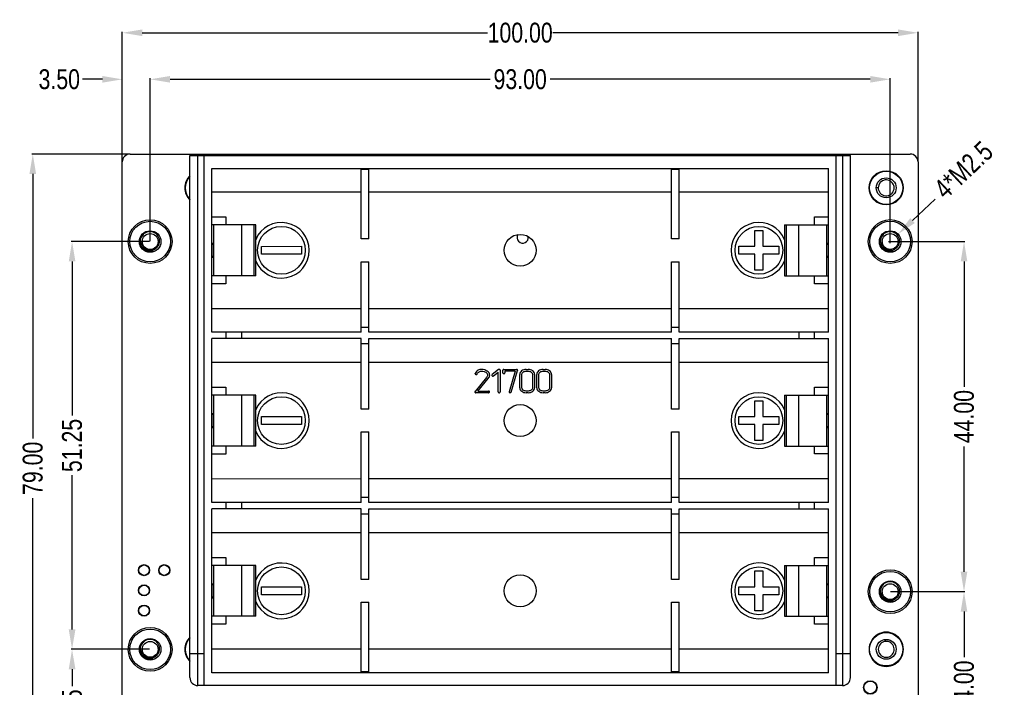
# Model space of a CAD drawing. Header units: inches. Extents: x -15 to 298, y -119 to 14.
# Tile 2 of 18: x -15 to 109, y -70 to 14. Entities that reach past the tile are written whole.
import ezdxf

# ---------------------------------------------------------------- set-up
doc = ezdxf.new("R2010")
doc.units = ezdxf.units.IN
doc.header["$LTSCALE"] = 1.21
doc.header["$MEASUREMENT"] = 0
doc.header["$PDMODE"] = 3
doc.header["$PDSIZE"] = 0.3125
doc.layers.get('0').update_dxf_attribs({"linetype": 'CONTINUOUS'})
doc.layers.get('Defpoints').update_dxf_attribs({"linetype": 'CONTINUOUS'})
doc.layers.add('DIM', color=3, linetype='CONTINUOUS')
doc.styles.get("Standard").update_dxf_attribs({"font": 'txt', "width": 0.8})
doc.dimstyles.get("Standard").update_dxf_attribs({"dimtxt": 0.15625, "dimasz": 0.1875, "dimexe": 0.125, "dimexo": 0.0625, "dimgap": 0.09, "dimtad": 0, "dimtih": 1, "dimtoh": 1, "dimzin": 4, "dimdsep": 46, "dimtxsty": 'Standard', "dimblk": '_FILLED', "dimblk1": '_FILLED', "dimblk2": '_FILLED', "dimcen": 0.09, "dimazin": 1, "dimtp": 0.01, "dimtm": 0.01, "dimtfac": 1, "dimtofl": 0, "dimtmove": 0, "dimatfit": 3, "dimldrblk": '_FILLED', "dimfxl": 1, "dimtolj": 1, "dimtzin": 4, "dimarcsym": 0})

# ---------------------------------------------------------------- blocks, each defined once
blk = doc.blocks.new('_FILLED')
at = {"color": 0, "linetype": 'ByBlock'}
blk.add_solid([(0, 0), (-1, 0.167), (-1, -0.167)], dxfattribs=at)
blk = doc.blocks.new('*D1')
at = {"layer": 'Defpoints', "color": 0}
for p in [(94.58, 6.37), (1.58, -14.02), (94.58, -14.02)]:
    blk.add_point(p, dxfattribs=at)
at = {"layer": 'DIM', "color": 0, "lineweight": -2}
for p, q in [((1.58, -13.96), (1.58, 6.5)), ((4.08, 6.37), (44.32, 6.37)), ((92.08, 6.37), (51.84, 6.37)), ((94.58, -13.96), (94.58, 6.5))]:
    blk.add_line(p, q, dxfattribs=at)
at = {"layer": 'DIM', "color": 0, "lineweight": -2, "xscale": 2.5, "yscale": 2.5, "zscale": 2.5, "rotation": 180}
blk.add_blockref('_FILLED', (1.58, 6.37), dxfattribs=at)
at = {"layer": 'DIM', "color": 0, "lineweight": -2, "xscale": 2.5, "yscale": 2.5, "zscale": 2.5}
blk.add_blockref('_FILLED', (94.58, 6.37), dxfattribs=at)
at = {"layer": 'DIM', "color": 0, "insert": (48.08, 6.37), "char_height": 2.5, "attachment_point": 5}
blk.add_mtext('\\A1;93.00', dxfattribs=at)
blk = doc.blocks.new('*D2')
at = {"layer": 'Defpoints', "color": 0}
for p in [(1.58, -14.02), (-8.23, -65.27), (1.58, -65.27)]:
    blk.add_point(p, dxfattribs=at)
at = {"layer": 'DIM', "color": 0, "lineweight": -2}
for p, q in [((1.52, -14.02), (-8.36, -14.02)), ((-8.23, -16.52), (-8.23, -35.89)), ((-8.23, -62.77), (-8.23, -43.4)), ((1.52, -65.27), (-8.36, -65.27))]:
    blk.add_line(p, q, dxfattribs=at)
at = {"layer": 'DIM', "color": 0, "lineweight": -2, "xscale": 2.5, "yscale": 2.5, "zscale": 2.5}
for p, rotation in [((-8.23, -14.02), 90), ((-8.23, -65.27), 270)]:
    blk.add_blockref('_FILLED', p, dxfattribs=dict(at, rotation=rotation))
at = {"layer": 'DIM', "color": 0, "insert": (-8.23, -39.65), "char_height": 2.5, "attachment_point": 5, "rotation": 90}
blk.add_mtext('\\A1;51.25', dxfattribs=at)
blk = doc.blocks.new('*D4')
at = {"layer": 'Defpoints', "color": 0}
for p in [(-0.92, -3.02), (-13.17, -82.02), (-0.92, -82.02)]:
    blk.add_point(p, dxfattribs=at)
at = {"layer": 'DIM', "color": 0, "lineweight": -2}
for p, q in [((-0.98, -3.02), (-13.3, -3.02)), ((-13.17, -5.52), (-13.17, -38.76)), ((-13.17, -79.52), (-13.17, -46.28)), ((-0.98, -82.02), (-13.3, -82.02))]:
    blk.add_line(p, q, dxfattribs=at)
at = {"layer": 'DIM', "color": 0, "lineweight": -2, "xscale": 2.5, "yscale": 2.5, "zscale": 2.5}
for p, rotation in [((-13.17, -3.02), 90), ((-13.17, -82.02), 270)]:
    blk.add_blockref('_FILLED', p, dxfattribs=dict(at, rotation=rotation))
at = {"layer": 'DIM', "color": 0, "insert": (-13.17, -42.52), "char_height": 2.5, "attachment_point": 5, "rotation": 90}
blk.add_mtext('\\A1;79.00', dxfattribs=at)
blk = doc.blocks.new('*D5')
at = {"layer": 'Defpoints', "color": 0}
for p in [(-1.92, 6.37), (-1.92, -4.02), (1.58, -14.02)]:
    blk.add_point(p, dxfattribs=at)
at = {"layer": 'DIM', "color": 0, "lineweight": -2}
for p, q in [((-4.42, 6.37), (-6.92, 6.37)), ((-1.92, -3.96), (-1.92, 6.5)), ((1.58, -13.96), (1.58, 6.5)), ((4.08, 6.37), (6.58, 6.37))]:
    blk.add_line(p, q, dxfattribs=at)
at = {"layer": 'DIM', "color": 0, "lineweight": -2, "xscale": 2.5, "yscale": 2.5, "zscale": 2.5}
blk.add_blockref('_FILLED', (-1.92, 6.37), dxfattribs=at)
at = {"layer": 'DIM', "color": 0, "lineweight": -2, "xscale": 2.5, "yscale": 2.5, "zscale": 2.5, "rotation": 180}
blk.add_blockref('_FILLED', (1.58, 6.37), dxfattribs=at)
at = {"layer": 'DIM', "color": 0, "insert": (-9.84, 6.37), "char_height": 2.5, "attachment_point": 5}
blk.add_mtext('\\A1;3.50', dxfattribs=at)
blk = doc.blocks.new('*D6')
at = {"layer": 'Defpoints', "color": 0}
for p in [(98.08, 12.22), (-1.92, -4.02), (98.08, -4.02)]:
    blk.add_point(p, dxfattribs=at)
at = {"layer": 'DIM', "color": 0, "lineweight": -2}
for p, q in [((-1.92, -3.96), (-1.92, 12.35)), ((0.58, 12.22), (43.99, 12.22)), ((95.58, 12.22), (52.17, 12.22)), ((98.08, -3.96), (98.08, 12.35))]:
    blk.add_line(p, q, dxfattribs=at)
at = {"layer": 'DIM', "color": 0, "lineweight": -2, "xscale": 2.5, "yscale": 2.5, "zscale": 2.5, "rotation": 180}
blk.add_blockref('_FILLED', (-1.92, 12.22), dxfattribs=at)
at = {"layer": 'DIM', "color": 0, "lineweight": -2, "xscale": 2.5, "yscale": 2.5, "zscale": 2.5}
blk.add_blockref('_FILLED', (98.08, 12.22), dxfattribs=at)
at = {"layer": 'DIM', "color": 0, "insert": (48.08, 12.22), "char_height": 2.5, "attachment_point": 5}
blk.add_mtext('\\A1;100.00', dxfattribs=at)
blk = doc.blocks.new('*D7')
at = {"layer": 'Defpoints', "color": 0}
for p in [(-8.23, -65.27), (1.58, -65.27), (-0.92, -82.02)]:
    blk.add_point(p, dxfattribs=at)
at = {"layer": 'DIM', "color": 0, "lineweight": -2}
for p, q in [((1.52, -65.27), (-8.36, -65.27)), ((-8.23, -67.77), (-8.23, -69.89)), ((-8.23, -79.52), (-8.23, -77.4)), ((-0.98, -82.02), (-8.36, -82.02))]:
    blk.add_line(p, q, dxfattribs=at)
at = {"layer": 'DIM', "color": 0, "lineweight": -2, "xscale": 2.5, "yscale": 2.5, "zscale": 2.5}
for p, rotation in [((-8.23, -65.27), 90), ((-8.23, -82.02), 270)]:
    blk.add_blockref('_FILLED', p, dxfattribs=dict(at, rotation=rotation))
at = {"layer": 'DIM', "color": 0, "insert": (-8.23, -73.65), "char_height": 2.5, "attachment_point": 5, "rotation": 90}
blk.add_mtext('\\A1;16.75', dxfattribs=at)
blk = doc.blocks.new('*D8')
at = {"layer": 'Defpoints', "color": 0}
for p in [(94.58, -58.02), (103.86, -58.02), (97.08, -82.02)]:
    blk.add_point(p, dxfattribs=at)
at = {"layer": 'DIM', "color": 0, "lineweight": -2}
for p, q in [((94.64, -58.02), (103.98, -58.02)), ((103.86, -60.52), (103.86, -66.26)), ((103.86, -79.52), (103.86, -73.77)), ((97.14, -82.02), (103.98, -82.02))]:
    blk.add_line(p, q, dxfattribs=at)
at = {"layer": 'DIM', "color": 0, "lineweight": -2, "xscale": 2.5, "yscale": 2.5, "zscale": 2.5}
for p, rotation in [((103.86, -58.02), 90), ((103.86, -82.02), 270)]:
    blk.add_blockref('_FILLED', p, dxfattribs=dict(at, rotation=rotation))
at = {"layer": 'DIM', "color": 0, "insert": (103.86, -70.02), "char_height": 2.5, "attachment_point": 5, "rotation": 90}
blk.add_mtext('\\A1;24.00', dxfattribs=at)
blk = doc.blocks.new('*D9')
at = {"layer": 'Defpoints', "color": 0}
for p in [(94.58, -14.02), (103.86, -14.02), (94.58, -58.02)]:
    blk.add_point(p, dxfattribs=at)
at = {"layer": 'DIM', "color": 0, "lineweight": -2}
for p, q in [((94.64, -14.02), (103.98, -14.02)), ((103.86, -16.52), (103.86, -32.26)), ((103.86, -55.52), (103.86, -39.77)), ((94.64, -58.02), (103.98, -58.02))]:
    blk.add_line(p, q, dxfattribs=at)
at = {"layer": 'DIM', "color": 0, "lineweight": -2, "xscale": 2.5, "yscale": 2.5, "zscale": 2.5}
for p, rotation in [((103.86, -14.02), 90), ((103.86, -58.02), 270)]:
    blk.add_blockref('_FILLED', p, dxfattribs=dict(at, rotation=rotation))
at = {"layer": 'DIM', "color": 0, "insert": (103.86, -36.02), "char_height": 2.5, "attachment_point": 5, "rotation": 90}
blk.add_mtext('\\A1;44.00', dxfattribs=at)
blk = doc.blocks.new('*D28')
at = {"layer": 'Defpoints', "color": 0}
for p in [(95.57, -13.09), (93.6, -14.94)]:
    blk.add_point(p, dxfattribs=at)
at = {"layer": 'DIM', "color": 0, "lineweight": -2}
for p, q in [((100.25, -8.7), (97.39, -11.38)), ((94.38, -14.02), (94.78, -14.02)), ((94.58, -14.22), (94.58, -13.82))]:
    blk.add_line(p, q, dxfattribs=at)
at = {"layer": 'DIM', "color": 0, "lineweight": -2, "xscale": 2.5, "yscale": 2.5, "zscale": 2.5, "rotation": 223.176390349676}
blk.add_blockref('_FILLED', (95.57, -13.09), dxfattribs=at)
at = {"layer": 'DIM', "color": 0, "insert": (103.79, -5.03), "char_height": 2.5, "attachment_point": 5, "rotation": 43.1764}
blk.add_mtext('\\A1;4*M2.5', dxfattribs=at)

msp = doc.modelspace()

# ---------------------------------------------------------------- linework, layer by layer
at = {"color": 7, "linetype": 'Continuous'}
for p, q in [((-0.919, -3.018), (97.08, -3.018)), ((6.58, -3.221), (89.58, -3.218)), ((6.582, -68.821), (6.58, -3.221)), ((7.582, -69.821), (7.58, -3.221)), ((8.382, -69.821), (8.38, -3.221)), ((87.782, -69.818), (87.78, -3.218)), ((88.58, -3.218), (88.582, -69.818)), ((89.582, -68.818), (89.58, -3.218)), ((-1.917, -81.021), (-1.92, -4.021)), ((9.33, -4.821), (86.83, -4.818)), ((9.331, -25.421), (9.33, -4.821)), ((28.081, -13.688), (28.08, -4.82)), ((28.08, -4.93), (29.08, -4.93)), ((29.081, -13.688), (29.08, -4.82)), ((67.081, -13.687), (67.08, -4.819)), ((67.08, -4.929), (68.08, -4.929)), ((68.081, -13.687), (68.08, -4.819)), ((86.831, -25.418), (86.83, -4.818)), ((98.08, -4.018), (98.083, -81.018)), ((93.08, -7.259), (92.83, -7.257)), ((28.08, -7.82), (9.33, -7.821)), ((67.08, -7.819), (29.08, -7.82)), ((86.83, -7.818), (68.08, -7.819)), ((9.33, -10.921), (11.08, -10.921)), ((11.08, -10.921), (11.08, -11.921)), ((85.08, -10.918), (86.83, -10.918)), ((85.08, -11.918), (85.08, -10.918)), ((14.855, -11.921), (9.33, -11.921)), ((9.555, -11.921), (9.556, -18.321)), ((13.101, -18.321), (13.101, -11.921)), ((14.601, -11.921), (14.601, -18.321)), ((14.856, -18.321), (14.855, -11.921)), ((81.305, -11.919), (86.83, -11.918)), ((81.305, -11.919), (81.306, -18.319)), ((81.56, -18.319), (81.56, -11.919)), ((83.06, -11.919), (83.06, -18.319)), ((86.606, -18.318), (86.605, -11.918)), ((77.581, -14.619), (77.58, -12.619)), ((77.58, -12.619), (78.58, -12.619)), ((78.58, -12.619), (78.581, -14.619)), ((9.381, -16.021), (9.381, -14.221)), ((9.381, -14.221), (9.556, -14.221)), ((15.581, -14.621), (20.581, -14.62)), ((15.581, -15.621), (15.581, -14.621)), ((20.581, -14.62), (20.581, -15.62)), ((29.081, -13.688), (28.081, -13.688)), ((68.081, -13.687), (67.081, -13.687)), ((75.581, -15.619), (75.581, -14.619)), ((75.581, -14.619), (77.581, -14.619)), ((78.581, -14.619), (80.581, -14.619)), ((80.581, -14.619), (80.581, -15.619)), ((86.606, -14.218), (86.781, -14.218)), ((86.781, -14.218), (86.781, -16.018)), ((9.556, -16.021), (9.381, -16.021)), ((20.581, -15.62), (15.581, -15.621)), ((77.581, -15.619), (75.581, -15.619)), ((77.581, -17.619), (77.581, -15.619)), ((78.581, -15.619), (78.581, -17.619)), ((80.581, -15.619), (78.581, -15.619)), ((86.781, -16.018), (86.606, -16.018)), ((28.081, -25.42), (28.081, -16.552)), ((28.081, -16.552), (29.081, -16.552)), ((29.081, -25.42), (29.081, -16.552)), ((67.081, -25.419), (67.081, -16.551)), ((67.081, -16.551), (68.081, -16.551)), ((68.081, -25.419), (68.081, -16.551)), ((14.856, -18.321), (9.331, -18.321)), ((11.081, -18.321), (11.081, -19.321)), ((78.581, -17.619), (77.581, -17.619)), ((81.306, -18.319), (86.831, -18.318)), ((85.081, -19.318), (85.081, -18.318)), ((11.081, -19.321), (9.331, -19.321)), ((86.831, -19.318), (85.081, -19.318)), ((9.331, -22.421), (28.081, -22.42)), ((29.081, -22.42), (67.081, -22.419)), ((68.081, -22.419), (86.831, -22.418)), ((28.081, -25.42), (9.331, -25.421)), ((11.081, -25.421), (11.081, -26.221)), ((13.081, -25.421), (13.081, -26.221)), ((29.081, -24.807), (28.081, -24.807)), ((67.081, -25.419), (29.081, -25.42)), ((68.081, -24.806), (67.081, -24.806)), ((86.831, -25.418), (68.081, -25.419)), ((83.081, -25.419), (83.081, -26.219)), ((85.081, -26.218), (85.081, -25.418)), ((28.081, -26.22), (9.331, -26.221)), ((9.332, -46.821), (9.331, -26.221)), ((28.081, -35.088), (28.081, -26.22)), ((28.081, -26.833), (29.081, -26.833)), ((29.081, -26.22), (67.081, -26.219)), ((29.081, -35.088), (29.081, -26.22)), ((67.081, -35.087), (67.081, -26.219)), ((67.081, -26.832), (68.081, -26.832)), ((68.081, -26.219), (86.831, -26.218)), ((68.081, -35.087), (68.081, -26.219)), ((86.832, -46.818), (86.831, -26.218)), ((28.081, -29.22), (9.331, -29.221)), ((67.081, -29.219), (29.081, -29.22)), ((86.831, -29.218), (68.081, -29.219)), ((42.432, -30.625), (42.44, -30.587)), ((42.569, -30.727), (42.643, -30.708)), ((45.348, -30.117), (44.561, -30.749)), ((44.745, -30.897), (45.307, -30.446)), ((45.307, -32.918), (45.307, -30.446)), ((45.572, -30.19), (45.572, -32.918)), ((45.908, -30.507), (45.908, -30.195)), ((46.039, -30.091), (47.621, -30.09)), ((46.172, -30.302), (46.172, -30.508)), ((47.455, -30.302), (46.172, -30.302)), ((47.455, -30.302), (46.699, -32.894)), ((46.958, -32.94), (47.75, -30.219)), ((47.756, -30.188), (47.75, -30.219)), ((48.038, -32.394), (48.037, -30.719)), ((48.302, -32.392), (48.302, -30.72)), ((48.828, -30.09), (49.091, -30.09)), ((48.828, -30.302), (49.091, -30.302)), ((49.62, -30.72), (49.62, -32.392)), ((49.884, -30.719), (49.884, -32.394)), ((50.167, -32.394), (50.167, -30.719)), ((50.432, -32.392), (50.432, -30.72)), ((50.958, -30.09), (51.221, -30.09)), ((50.958, -30.302), (51.221, -30.302)), ((51.75, -30.72), (51.75, -32.392)), ((52.014, -30.719), (52.014, -32.394)), ((43.853, -31.121), (42.409, -32.859)), ((42.767, -32.811), (44.075, -31.236)), ((43.908, -31.039), (43.853, -31.121)), ((43.947, -30.966), (43.908, -31.039)), ((9.331, -32.321), (11.081, -32.321)), ((14.856, -33.321), (9.331, -33.321)), ((9.556, -33.321), (9.556, -39.721)), ((11.081, -32.321), (11.081, -33.321)), ((13.102, -39.721), (13.102, -33.321)), ((14.602, -33.321), (14.602, -39.721)), ((14.856, -39.721), (14.856, -33.321)), ((44.095, -33.022), (42.519, -33.022)), ((42.767, -32.811), (44.095, -32.811)), ((46.694, -32.922), (46.699, -32.894)), ((46.91, -33.001), (46.831, -33.022)), ((46.91, -33.001), (46.958, -32.94)), ((49.091, -32.81), (48.828, -32.81)), ((49.091, -33.022), (48.828, -33.022)), ((51.221, -32.81), (50.958, -32.81)), ((51.221, -33.022), (50.958, -33.022)), ((81.306, -33.319), (86.831, -33.318)), ((81.306, -33.319), (81.306, -39.719)), ((81.561, -39.719), (81.561, -33.319)), ((83.061, -33.319), (83.061, -39.719)), ((85.081, -32.318), (86.831, -32.318)), ((85.081, -33.318), (85.081, -32.318)), ((86.606, -39.718), (86.606, -33.318)), ((77.581, -34.019), (78.581, -34.019)), ((77.581, -36.019), (77.581, -34.019)), ((78.581, -34.019), (78.581, -36.019)), ((9.381, -37.421), (9.381, -35.621)), ((9.381, -35.621), (9.556, -35.621)), ((29.081, -35.088), (28.081, -35.088)), ((68.081, -35.087), (67.081, -35.087)), ((86.606, -35.618), (86.781, -35.618)), ((86.781, -35.618), (86.781, -37.418)), ((15.581, -36.021), (20.581, -36.02)), ((15.581, -37.021), (15.581, -36.021)), ((20.581, -37.02), (15.581, -37.021)), ((20.581, -36.02), (20.581, -37.02)), ((75.581, -36.019), (77.581, -36.019)), ((75.581, -37.019), (75.581, -36.019)), ((77.581, -37.019), (75.581, -37.019)), ((77.581, -39.019), (77.581, -37.019)), ((78.581, -36.019), (80.581, -36.019)), ((80.581, -37.019), (78.581, -37.019)), ((78.581, -37.019), (78.581, -39.019)), ((80.581, -36.019), (80.581, -37.019)), ((9.556, -37.421), (9.381, -37.421)), ((28.082, -46.82), (28.081, -37.952)), ((28.081, -37.952), (29.081, -37.952)), ((29.082, -46.82), (29.081, -37.952)), ((67.081, -37.951), (68.081, -37.951)), ((67.082, -46.819), (67.081, -37.951)), ((68.082, -46.819), (68.081, -37.951)), ((86.781, -37.418), (86.606, -37.418)), ((78.581, -39.019), (77.581, -39.019)), ((14.856, -39.721), (9.331, -39.721)), ((11.081, -40.721), (9.331, -40.721)), ((11.081, -39.721), (11.081, -40.721)), ((81.306, -39.719), (86.831, -39.718)), ((85.081, -40.718), (85.081, -39.718)), ((86.831, -40.718), (85.081, -40.718)), ((9.331, -43.821), (28.081, -43.82)), ((29.081, -43.82), (67.081, -43.819)), ((68.081, -43.819), (86.831, -43.818)), ((28.082, -46.82), (9.332, -46.821)), ((11.082, -46.821), (11.082, -47.621)), ((13.082, -46.821), (13.082, -47.621)), ((29.082, -46.207), (28.082, -46.207)), ((67.082, -46.819), (29.082, -46.82)), ((68.082, -46.206), (67.082, -46.206)), ((86.832, -46.818), (68.082, -46.819)), ((83.082, -46.819), (83.082, -47.619)), ((85.082, -47.618), (85.082, -46.818)), ((28.082, -47.62), (9.332, -47.621)), ((9.332, -68.221), (9.332, -47.621)), ((28.082, -56.488), (28.082, -47.62)), ((28.082, -48.233), (29.082, -48.233)), ((29.082, -47.62), (67.082, -47.619)), ((29.082, -56.488), (29.082, -47.62)), ((67.082, -56.487), (67.082, -47.619)), ((67.082, -48.232), (68.082, -48.232)), ((68.082, -47.619), (86.832, -47.618)), ((68.082, -56.487), (68.082, -47.619)), ((86.832, -68.218), (86.832, -47.618)), ((28.082, -50.62), (9.332, -50.621)), ((67.082, -50.619), (29.082, -50.62)), ((86.832, -50.618), (68.082, -50.619)), ((9.332, -53.721), (11.082, -53.721)), ((11.082, -53.721), (11.082, -54.721)), ((85.082, -53.718), (86.832, -53.718)), ((85.082, -54.718), (85.082, -53.718)), ((14.857, -54.721), (9.332, -54.721)), ((9.557, -54.721), (9.557, -61.121)), ((13.102, -61.121), (13.102, -54.721)), ((14.602, -54.721), (14.602, -61.121)), ((14.857, -61.121), (14.857, -54.721)), ((77.582, -55.419), (78.582, -55.419)), ((77.582, -57.419), (77.582, -55.419)), ((78.582, -55.419), (78.582, -57.419)), ((81.307, -54.719), (86.832, -54.718)), ((81.307, -54.719), (81.307, -61.119)), ((81.562, -61.119), (81.561, -54.719)), ((83.061, -54.719), (83.062, -61.119)), ((86.607, -61.118), (86.607, -54.718)), ((29.082, -56.488), (28.082, -56.488)), ((68.082, -56.487), (67.082, -56.487)), ((9.382, -58.821), (9.382, -57.021)), ((9.382, -57.021), (9.557, -57.021)), ((15.582, -57.421), (20.582, -57.42)), ((15.582, -58.421), (15.582, -57.421)), ((20.582, -57.42), (20.582, -58.42)), ((75.582, -57.419), (77.582, -57.419)), ((75.582, -58.419), (75.582, -57.419)), ((78.582, -57.419), (80.582, -57.419)), ((80.582, -57.419), (80.582, -58.419)), ((86.607, -57.018), (86.782, -57.018)), ((86.782, -57.018), (86.782, -58.818)), ((9.557, -58.821), (9.382, -58.821)), ((20.582, -58.42), (15.582, -58.421)), ((28.082, -68.22), (28.082, -59.352)), ((28.082, -59.352), (29.082, -59.352)), ((29.082, -68.22), (29.082, -59.352)), ((67.082, -59.351), (68.082, -59.351)), ((67.082, -68.219), (67.082, -59.351)), ((68.082, -68.219), (68.082, -59.351)), ((77.582, -58.419), (75.582, -58.419)), ((77.582, -60.419), (77.582, -58.419)), ((80.582, -58.419), (78.582, -58.419)), ((78.582, -58.419), (78.582, -60.419)), ((86.782, -58.818), (86.607, -58.818)), ((78.582, -60.419), (77.582, -60.419)), ((14.857, -61.121), (9.332, -61.121)), ((11.082, -61.121), (11.082, -62.121)), ((81.307, -61.119), (86.832, -61.118)), ((85.082, -62.118), (85.082, -61.118)), ((11.082, -62.121), (9.332, -62.121)), ((86.832, -62.118), (85.082, -62.118)), ((92.216, -64.191), (92.091, -64.443)), ((92.373, -63.956), (92.216, -64.191)), ((92.558, -63.744), (92.373, -63.956)), ((92.77, -63.559), (92.558, -63.744)), ((93.005, -63.402), (92.77, -63.559)), ((93.257, -63.277), (93.005, -63.402)), ((93.524, -63.187), (93.257, -63.277)), ((93.801, -63.132), (93.524, -63.187)), ((94.082, -63.113), (93.801, -63.132)), ((93.994, -64.272), (93.972, -64.023)), ((94.363, -63.132), (94.082, -63.113)), ((94.64, -63.187), (94.363, -63.132)), ((94.907, -63.277), (94.64, -63.187)), ((95.159, -63.402), (94.907, -63.277)), ((95.394, -63.559), (95.159, -63.402)), ((95.606, -63.744), (95.394, -63.559)), ((95.791, -63.956), (95.606, -63.744)), ((95.948, -64.191), (95.791, -63.956)), ((96.073, -64.443), (95.948, -64.191)), ((9.332, -65.221), (28.082, -65.22)), ((29.082, -65.22), (67.082, -65.219)), ((68.082, -65.219), (86.832, -65.218)), ((91.946, -64.987), (91.927, -65.268)), ((91.927, -65.268), (91.946, -65.549)), ((92.001, -64.71), (91.946, -64.987)), ((91.946, -65.549), (92.001, -65.826)), ((92.091, -64.443), (92.001, -64.71)), ((96.163, -64.71), (96.073, -64.443)), ((96.218, -64.987), (96.163, -64.71)), ((96.163, -65.826), (96.218, -65.549)), ((96.237, -65.268), (96.218, -64.987)), ((96.218, -65.549), (96.237, -65.268)), ((8.382, -65.821), (6.582, -65.821)), ((89.582, -65.818), (87.782, -65.818)), ((92.001, -65.826), (92.091, -66.093)), ((92.091, -66.093), (92.216, -66.345)), ((92.216, -66.345), (92.373, -66.58)), ((92.373, -66.58), (92.558, -66.792)), ((92.558, -66.792), (92.77, -66.977)), ((95.394, -66.977), (95.606, -66.792)), ((95.606, -66.792), (95.791, -66.58)), ((95.791, -66.58), (95.948, -66.345)), ((95.948, -66.345), (96.073, -66.093)), ((96.073, -66.093), (96.163, -65.826)), ((92.77, -66.977), (93.005, -67.134)), ((93.005, -67.134), (93.257, -67.259)), ((93.257, -67.259), (93.524, -67.349)), ((93.524, -67.349), (93.801, -67.404)), ((93.801, -67.404), (94.082, -67.423)), ((94.082, -67.423), (94.363, -67.404)), ((94.363, -67.404), (94.64, -67.349)), ((94.64, -67.349), (94.907, -67.259)), ((94.907, -67.259), (95.159, -67.134)), ((95.159, -67.134), (95.394, -66.977)), ((86.832, -68.218), (9.332, -68.221)), ((29.082, -68.11), (28.082, -68.11)), ((68.082, -68.109), (67.082, -68.109)), ((88.582, -69.818), (7.582, -69.821))]:
    msp.add_line(p, q, dxfattribs=at)
for centre, radius in [((94.08, -7.268), 2.15), ((94.08, -7.268), 2.095), ((94.08, -7.268), 1.25), ((1.581, -14.021), 2.75), ((1.581, -14.021), 2.55), ((18.081, -15.121), 3), ((78.081, -15.119), 3), ((94.581, -14.018), 2.75), ((94.581, -14.018), 2.55), ((1.581, -14.021), 1.35), ((1.581, -14.021), 1), ((48.081, -15.12), 2), ((94.581, -14.018), 1.35), ((94.581, -14.018), 1), ((18.081, -36.521), 3), ((48.081, -36.52), 2), ((78.081, -36.519), 3), ((0.812, -55.321), 0.7), ((0.812, -55.321), 0.65), ((3.352, -55.321), 0.7), ((3.352, -55.321), 0.65), ((18.082, -57.921), 3), ((78.082, -57.919), 3), ((94.582, -58.018), 2.75), ((94.582, -58.018), 2.55), ((48.082, -57.92), 2), ((94.582, -58.018), 1.35), ((0.812, -57.861), 0.7), ((0.812, -57.861), 0.65), ((94.582, -58.018), 1), ((0.812, -60.401), 0.7), ((0.812, -60.401), 0.65), ((1.582, -65.271), 2.75), ((1.582, -65.271), 2.55), ((1.582, -65.271), 1.35), ((1.582, -65.271), 1), ((94.082, -65.268), 2.095), ((94.082, -65.268), 1.25), ((92.082, -70.062), 0.85), ((92.082, -70.062), 0.8)]:
    msp.add_circle(centre, radius, dxfattribs=at)
for centre, radius, start, end in [((-0.919, -4.018), 1, 90, 180.1524), ((97.08, -4.018), 1, 0.00175, 90), ((8.08, -7.271), 2.15, 134.6513, 225.35331), ((8.08, -7.271), 2.095, 135.91957, 224.11152), ((94.08, -7.268), 1, 15.85677, 179.4927), ((94.082, -7.268), 1.002, 179.49038, 188.83317), ((94.08, -7.268), 1, 188.84377, 1.84203), ((94.077, -7.269), 1.003, 1.86596, 15.83196), ((18.081, -15.121), 3.5, 202.38913, 157.53851), ((78.081, -15.119), 3.5, 22.38913, 337.53851), ((1.581, -14.021), 1.25, 72.51059, 288.51059), ((48.4, -13.52), 0.7, 148.2261, 10.41227), ((94.581, -14.018), 1.25, 72.51059, 288.51059), ((9.756, -15.131), 0.8, 104.75766, 118.13478), ((86.406, -15.128), 0.8, 61.86724, 75.24465), ((9.756, -15.131), 0.8, 241.86797, 254.75116), ((86.406, -15.128), 0.8, 285.25207, 298.13551), ((18.081, -36.521), 3.5, 202.38913, 157.53851), ((78.081, -36.519), 3.5, 22.38913, 337.53851), ((9.756, -36.521), 0.8, 105.00443, 118.13476), ((86.406, -36.518), 0.8, 61.86722, 74.99765), ((9.756, -36.521), 0.8, 241.86799, 254.99844), ((86.406, -36.518), 0.8, 285.00502, 298.13553), ((18.082, -57.921), 3.5, 202.38913, 157.53851), ((78.082, -57.919), 3.5, 22.38913, 337.53851), ((94.582, -58.018), 1.25, 72.51059, 288.51059), ((9.757, -57.911), 0.8, 105.25147, 118.13474), ((86.407, -57.908), 0.8, 61.8672, 74.75037), ((9.757, -57.911), 0.8, 241.86801, 255.24544), ((86.407, -57.908), 0.8, 284.75825, 298.13555), ((1.582, -65.271), 1.25, 72.51059, 288.51059), ((8.082, -65.271), 2.15, 134.65127, 225.35333), ((8.082, -65.271), 2.095, 135.91968, 224.1114), ((94.082, -65.268), 1, 104.41039, 277.40865), ((94.082, -65.27), 1.002, 95.057, 104.39979), ((94.082, -65.268), 1, 291.42339, 95.05932), ((94.081, -65.265), 1.003, 277.43258, 291.39858), ((7.582, -68.821), 1, 180.00175, 270.00175), ((88.582, -68.818), 1, 270.00175, 0.00175)]:
    msp.add_arc(centre, radius, start, end, dxfattribs=at)
for points, knots in [([(2.759, -14.011), (2.762, -13.947), (2.756, -13.819), (2.718, -13.632), (2.65, -13.453), (2.523, -13.231), (2.302, -12.997), (2.075, -12.872), (1.956, -12.829)], [0, 0, 0, 0, 0.1251761, 0.2503576, 0.3755437, 0.5007297, 0.7503464, 1, 1, 1, 1]), ([(95.759, -14.008), (95.762, -13.944), (95.756, -13.816), (95.718, -13.629), (95.65, -13.45), (95.523, -13.229), (95.302, -12.994), (95.075, -12.87), (94.956, -12.826)], [0, 0, 0, 0, 0.1251761, 0.2503576, 0.3755437, 0.5007297, 0.7503464, 1, 1, 1, 1]), ([(1.977, -15.206), (1.891, -15.226), (1.712, -15.245), (1.445, -15.216), (1.233, -15.142), (1.078, -15.055), (0.934, -14.951), (0.778, -14.789), (0.666, -14.595), (0.608, -14.427), (0.571, -14.253), (0.57, -14.118), (0.581, -14.03)], [0, 0, 0, 0, 0.1251391, 0.2502267, 0.375268, 0.4378738, 0.500469, 0.6253992, 0.7502589, 0.8127879, 0.8752949, 1, 1, 1, 1]), ([(0.581, -14.03), (0.577, -14.101), (0.586, -14.245), (0.643, -14.452), (0.743, -14.643), (0.88, -14.809), (1.047, -14.944), (1.239, -15.043), (1.446, -15.101), (1.66, -15.118), (1.874, -15.093), (2.079, -15.026), (2.267, -14.922), (2.432, -14.784), (2.568, -14.618), (2.671, -14.429), (2.738, -14.224), (2.756, -14.082), (2.759, -14.011)], [0, 0, 0, 0, 0.0624745, 0.1249496, 0.1874312, 0.2499158, 0.3124065, 0.3748994, 0.4373942, 0.4998929, 0.5623955, 0.6249009, 0.68741, 0.7499212, 0.812435, 0.8749545, 0.9374756, 1, 1, 1, 1]), ([(94.977, -15.204), (94.891, -15.223), (94.712, -15.242), (94.445, -15.213), (94.233, -15.139), (94.078, -15.052), (93.934, -14.948), (93.778, -14.787), (93.666, -14.592), (93.608, -14.424), (93.571, -14.25), (93.57, -14.115), (93.581, -14.027)], [0, 0, 0, 0, 0.1251391, 0.2502267, 0.375268, 0.4378738, 0.500469, 0.6253992, 0.7502589, 0.8127879, 0.8752949, 1, 1, 1, 1]), ([(93.581, -14.027), (93.577, -14.098), (93.586, -14.242), (93.643, -14.449), (93.743, -14.64), (93.88, -14.806), (94.047, -14.941), (94.239, -15.04), (94.446, -15.099), (94.66, -15.115), (94.874, -15.09), (95.079, -15.023), (95.267, -14.919), (95.432, -14.781), (95.568, -14.615), (95.671, -14.426), (95.738, -14.221), (95.756, -14.079), (95.759, -14.008)], [0, 0, 0, 0, 0.0624745, 0.1249496, 0.1874312, 0.2499158, 0.3124065, 0.3748994, 0.4373942, 0.4998929, 0.5623955, 0.6249009, 0.68741, 0.7499212, 0.812435, 0.8749545, 0.9374756, 1, 1, 1, 1]), ([(95.76, -58.008), (95.763, -57.944), (95.758, -57.816), (95.719, -57.629), (95.651, -57.45), (95.524, -57.229), (95.303, -56.994), (95.077, -56.87), (94.958, -56.826)], [0, 0, 0, 0, 0.1251761, 0.2503576, 0.3755437, 0.5007297, 0.7503464, 1, 1, 1, 1]), ([(94.979, -59.204), (94.892, -59.223), (94.714, -59.242), (94.447, -59.213), (94.235, -59.139), (94.079, -59.052), (93.935, -58.948), (93.779, -58.787), (93.667, -58.592), (93.609, -58.424), (93.573, -58.25), (93.571, -58.115), (93.582, -58.027)], [0, 0, 0, 0, 0.1251391, 0.2502267, 0.375268, 0.4378738, 0.500469, 0.6253992, 0.7502589, 0.8127879, 0.8752949, 1, 1, 1, 1]), ([(93.582, -58.027), (93.578, -58.098), (93.587, -58.242), (93.645, -58.449), (93.744, -58.64), (93.881, -58.806), (94.049, -58.941), (94.24, -59.04), (94.447, -59.099), (94.662, -59.115), (94.875, -59.09), (95.08, -59.023), (95.268, -58.919), (95.433, -58.781), (95.57, -58.615), (95.673, -58.426), (95.739, -58.221), (95.758, -58.079), (95.76, -58.008)], [0, 0, 0, 0, 0.0624745, 0.1249496, 0.1874312, 0.2499158, 0.3124065, 0.3748994, 0.4373942, 0.4998929, 0.5623955, 0.6249009, 0.68741, 0.7499212, 0.812435, 0.8749545, 0.9374756, 1, 1, 1, 1]), ([(2.761, -65.261), (2.763, -65.197), (2.758, -65.069), (2.719, -64.882), (2.651, -64.703), (2.524, -64.481), (2.303, -64.247), (2.077, -64.122), (1.958, -64.079)], [0, 0, 0, 0, 0.1251761, 0.2503576, 0.3755437, 0.5007297, 0.7503464, 1, 1, 1, 1]), ([(1.979, -66.456), (1.892, -66.476), (1.714, -66.495), (1.447, -66.466), (1.235, -66.392), (1.079, -66.305), (0.935, -66.201), (0.779, -66.039), (0.668, -65.845), (0.609, -65.677), (0.573, -65.503), (0.571, -65.368), (0.582, -65.28)], [0, 0, 0, 0, 0.1251391, 0.2502267, 0.375268, 0.4378738, 0.500469, 0.6253992, 0.7502589, 0.8127879, 0.8752949, 1, 1, 1, 1]), ([(0.582, -65.28), (0.579, -65.351), (0.587, -65.495), (0.645, -65.702), (0.744, -65.893), (0.881, -66.059), (1.049, -66.194), (1.24, -66.293), (1.447, -66.351), (1.662, -66.368), (1.875, -66.343), (2.08, -66.276), (2.268, -66.172), (2.434, -66.034), (2.57, -65.868), (2.673, -65.679), (2.739, -65.474), (2.758, -65.332), (2.761, -65.261)], [0, 0, 0, 0, 0.0624745, 0.1249496, 0.1874312, 0.2499158, 0.3124065, 0.3748994, 0.4373942, 0.4998929, 0.5623955, 0.6249009, 0.68741, 0.7499212, 0.812435, 0.8749545, 0.9374756, 1, 1, 1, 1])]:
    msp.add_open_spline(points, degree=3, knots=knots, dxfattribs=at)
for points in [[(42.432, -30.625), (42.432, -30.655), (42.446, -30.68), (42.473, -30.699)], [(42.785, -30.205), (42.629, -30.29), (42.514, -30.418), (42.44, -30.587)], [(42.473, -30.699), (42.5, -30.718), (42.532, -30.727), (42.569, -30.727)], [(42.643, -30.708), (42.662, -30.697), (42.677, -30.681), (42.687, -30.658)], [(42.687, -30.658), (42.752, -30.529), (42.837, -30.438), (42.941, -30.385)], [(43.267, -30.091), (43.084, -30.091), (42.924, -30.129), (42.785, -30.205)], [(42.941, -30.385), (43.046, -30.332), (43.158, -30.305), (43.279, -30.305)], [(43.941, -30.295), (43.742, -30.159), (43.518, -30.091), (43.267, -30.091)], [(43.279, -30.305), (43.367, -30.305), (43.454, -30.319), (43.54, -30.346)], [(43.54, -30.346), (43.625, -30.373), (43.7, -30.409), (43.763, -30.453)], [(43.763, -30.453), (43.907, -30.551), (43.979, -30.67), (43.979, -30.811)], [(44.251, -30.81), (44.251, -30.61), (44.148, -30.439), (43.941, -30.295)], [(43.979, -30.811), (43.979, -30.864), (43.968, -30.916), (43.947, -30.966)], [(44.212, -31.01), (44.238, -30.945), (44.251, -30.878), (44.251, -30.81)], [(44.561, -30.749), (44.534, -30.785), (44.521, -30.809), (44.521, -30.821)], [(44.521, -30.821), (44.521, -30.85), (44.534, -30.875), (44.561, -30.896)], [(44.561, -30.896), (44.587, -30.917), (44.618, -30.928), (44.655, -30.928)], [(44.655, -30.928), (44.689, -30.928), (44.718, -30.918), (44.745, -30.897)], [(45.437, -30.087), (45.402, -30.087), (45.372, -30.097), (45.348, -30.117)], [(45.531, -30.116), (45.504, -30.097), (45.472, -30.087), (45.437, -30.087)], [(45.572, -30.19), (45.572, -30.159), (45.558, -30.134), (45.531, -30.116)], [(46.039, -30.091), (45.951, -30.091), (45.908, -30.125), (45.908, -30.195)], [(45.908, -30.507), (45.908, -30.543), (45.921, -30.57), (45.947, -30.587)], [(45.947, -30.587), (45.993, -30.603), (46.024, -30.612), (46.04, -30.612)], [(46.04, -30.612), (46.079, -30.612), (46.11, -30.603), (46.135, -30.587)], [(46.135, -30.587), (46.16, -30.567), (46.172, -30.541), (46.172, -30.508)], [(47.719, -30.117), (47.694, -30.099), (47.662, -30.09), (47.621, -30.09)], [(47.756, -30.188), (47.756, -30.158), (47.743, -30.135), (47.719, -30.117)], [(48.267, -30.279), (48.114, -30.405), (48.037, -30.551), (48.037, -30.719)], [(48.828, -30.09), (48.607, -30.09), (48.419, -30.153), (48.267, -30.279)], [(48.302, -30.72), (48.302, -30.605), (48.353, -30.506), (48.456, -30.424)], [(48.456, -30.424), (48.558, -30.343), (48.683, -30.302), (48.828, -30.302)], [(49.65, -30.274), (49.494, -30.152), (49.307, -30.09), (49.091, -30.09)], [(49.091, -30.302), (49.237, -30.302), (49.361, -30.343), (49.465, -30.425)], [(49.465, -30.425), (49.568, -30.508), (49.62, -30.606), (49.62, -30.72)], [(49.884, -30.719), (49.884, -30.544), (49.806, -30.396), (49.65, -30.274)], [(50.397, -30.279), (50.244, -30.405), (50.167, -30.551), (50.167, -30.719)], [(50.958, -30.09), (50.736, -30.09), (50.549, -30.153), (50.397, -30.279)], [(50.432, -30.72), (50.432, -30.604), (50.483, -30.506), (50.586, -30.424)], [(50.586, -30.424), (50.688, -30.343), (50.812, -30.302), (50.958, -30.302)], [(51.78, -30.274), (51.623, -30.151), (51.437, -30.09), (51.221, -30.09)], [(51.221, -30.302), (51.366, -30.302), (51.491, -30.343), (51.594, -30.425)], [(51.594, -30.425), (51.698, -30.508), (51.75, -30.606), (51.75, -30.72)], [(52.014, -30.719), (52.014, -30.544), (51.936, -30.396), (51.78, -30.274)], [(44.075, -31.236), (44.14, -31.151), (44.186, -31.076), (44.212, -31.01)], [(42.409, -32.859), (42.396, -32.873), (42.39, -32.89), (42.39, -32.909)], [(42.39, -32.909), (42.39, -32.939), (42.403, -32.965), (42.427, -32.989)], [(42.427, -32.989), (42.457, -33.011), (42.488, -33.022), (42.519, -33.022)], [(44.184, -32.844), (44.156, -32.822), (44.126, -32.811), (44.095, -32.811)], [(44.095, -33.022), (44.137, -33.022), (44.169, -33.011), (44.192, -32.988)], [(44.226, -32.916), (44.226, -32.891), (44.212, -32.867), (44.184, -32.844)], [(44.192, -32.988), (44.215, -32.966), (44.226, -32.942), (44.226, -32.916)], [(45.307, -32.918), (45.307, -32.954), (45.32, -32.981), (45.347, -32.998)], [(45.347, -32.998), (45.393, -33.014), (45.423, -33.023), (45.439, -33.023)], [(45.439, -33.023), (45.478, -33.023), (45.51, -33.014), (45.535, -32.998)], [(45.535, -32.998), (45.559, -32.978), (45.572, -32.951), (45.572, -32.918)], [(46.694, -32.922), (46.694, -32.954), (46.708, -32.979), (46.736, -32.997)], [(46.736, -32.997), (46.768, -33.014), (46.8, -33.022), (46.831, -33.022)], [(48.038, -32.394), (48.038, -32.57), (48.119, -32.718), (48.281, -32.84)], [(48.281, -32.84), (48.444, -32.961), (48.626, -33.022), (48.828, -33.022)], [(48.461, -32.686), (48.355, -32.603), (48.302, -32.505), (48.302, -32.392)], [(48.828, -32.81), (48.69, -32.81), (48.567, -32.769), (48.461, -32.686)], [(49.462, -32.691), (49.357, -32.771), (49.233, -32.81), (49.091, -32.81)], [(49.091, -33.022), (49.311, -33.022), (49.498, -32.96), (49.653, -32.837)], [(49.62, -32.392), (49.62, -32.512), (49.567, -32.612), (49.462, -32.691)], [(49.653, -32.837), (49.807, -32.713), (49.884, -32.566), (49.884, -32.394)], [(50.167, -32.394), (50.167, -32.57), (50.249, -32.718), (50.411, -32.84)], [(50.411, -32.84), (50.574, -32.961), (50.756, -33.022), (50.958, -33.022)], [(50.591, -32.686), (50.485, -32.603), (50.432, -32.505), (50.432, -32.392)], [(50.958, -32.81), (50.82, -32.81), (50.697, -32.769), (50.591, -32.686)], [(51.592, -32.691), (51.487, -32.771), (51.363, -32.81), (51.221, -32.81)], [(51.221, -33.022), (51.441, -33.022), (51.628, -32.96), (51.782, -32.837)], [(51.75, -32.392), (51.75, -32.512), (51.697, -32.612), (51.592, -32.691)], [(51.782, -32.837), (51.937, -32.713), (52.014, -32.565), (52.014, -32.394)]]:
    msp.add_open_spline(points, degree=3, dxfattribs=at)

# ---------------------------------------------------------------- dimensions: what is measured, and where the dimension line sits
at = {"layer": 'DIM'}
for base, p1, p2, picture, middle in [((98.08, 12.224), (-1.92, -4.021), (98.08, -4.018), '*D6', (48.08, 12.224)), ((-1.92, 6.371), (1.581, -14.021), (-1.92, -4.021), '*D5', (-9.843, 6.371)), ((94.581, 6.371), (1.581, -14.021), (94.581, -14.018), '*D1', (48.081, 6.371))]:
    dim = msp.add_linear_dim(base=base, p1=p1, p2=p2, dimstyle='Standard', override={"dimtxt": 2.5, "dimasz": 2.5, "dimtih": 0, "dimtoh": 0, "dimzin": 0, "dimcen": 0.198, "dimadec": 0, "dimazin": 0, "dimtp": 0, "dimtm": 0, "dimtdec": 4, "dimtzin": 0}, dxfattribs=at)
    dim.commit()
    dim.dimension.update_dxf_attribs({"geometry": picture, "text_midpoint": middle})
dim = msp.add_diameter_dim_2p(p1=(93.596, -14.942), p2=(95.565, -13.094), text='4*M2.5', dimstyle='Standard', override={"dimtxt": 2.5, "dimasz": 2.5, "dimgap": 0.09, "dimtad": 0, "dimtih": 0, "dimtoh": 0, "dimdec": 2, "dimlfac": 1, "dimzin": 0, "dimpost": '<>', "dimcen": 0.198, "dimse1": 0, "dimse2": 0, "dimsd1": 0, "dimsd2": 0, "dimadec": 0, "dimazin": 0, "dimtp": 0, "dimtm": 0, "dimtdec": 4, "dimtix": 0, "dimtofl": 0, "dimatfit": 3, "dimtvp": 0.1, "dimtzin": 0}, dxfattribs=at)
dim.commit()
dim.dimension.update_dxf_attribs({"geometry": '*D28', "text_midpoint": (103.965, -5.213), "dimtype": 163})
for base, p1, p2, picture, middle in [((-13.173, -82.021), (-0.919, -3.018), (-0.917, -82.021), '*D4', (-13.173, -42.52)), ((-8.233, -65.271), (1.581, -14.021), (1.582, -65.271), '*D2', (-8.233, -39.646)), ((103.857, -14.018), (94.582, -58.018), (94.581, -14.018), '*D9', (103.857, -36.018)), ((103.857, -58.018), (97.082, -82.018), (94.582, -58.018), '*D8', (103.857, -70.018)), ((-8.233, -65.271), (-0.917, -82.021), (1.582, -65.271), '*D7', (-8.233, -73.646))]:
    dim = msp.add_linear_dim(base=base, p1=p1, p2=p2, angle=90, dimstyle='Standard', override={"dimtxt": 2.5, "dimasz": 2.5, "dimtih": 0, "dimtoh": 0, "dimzin": 0, "dimcen": 0.198, "dimadec": 0, "dimazin": 0, "dimtp": 0, "dimtm": 0, "dimtdec": 4, "dimtzin": 0}, dxfattribs=at)
    dim.commit()
    dim.dimension.update_dxf_attribs({"geometry": picture, "text_midpoint": middle})

doc.saveas('drawing.dxf')
